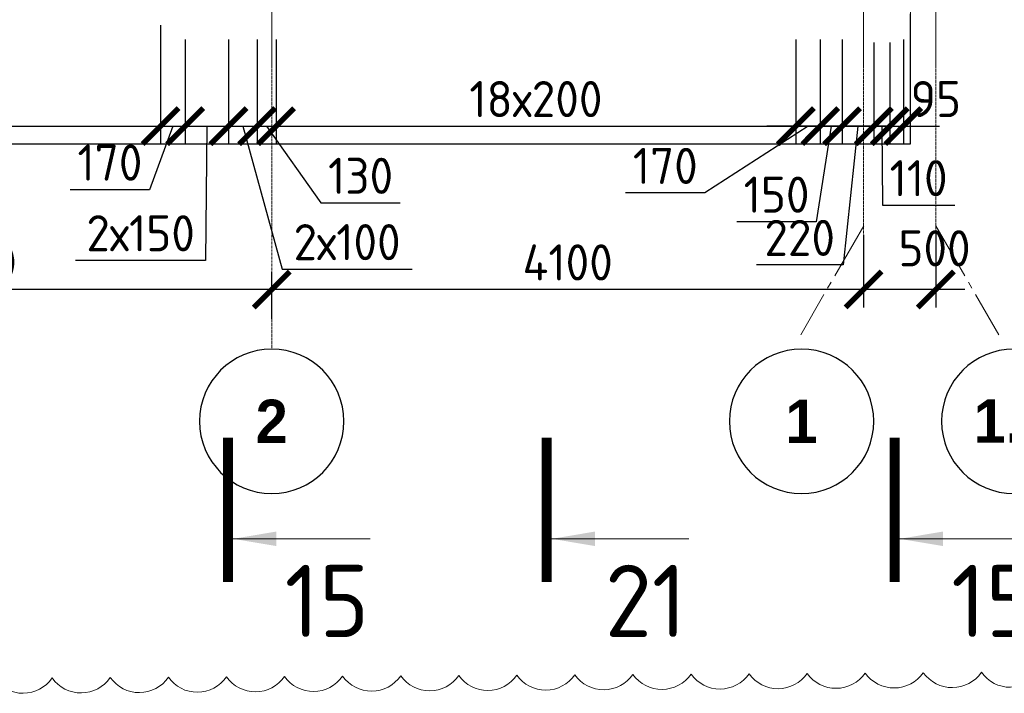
# Model space of a CAD drawing. Header units: millimetres. Extents: x 376598 to 1249954, y -318491 to -22134.
# Tile 186 of 256: x 647499 to 654319, y -123700 to -119036. Entities that reach past the tile are written whole.
import ezdxf

# ---------------------------------------------------------------- set-up
doc = ezdxf.new("R2010")
doc.units = ezdxf.units.MM
doc.linetypes.add('______5', pattern=[1100, 800, -100, 100, -100])
doc.linetypes.add('осевая', pattern=[50.8, 31.75, -6.35, 6.35, -6.35])
for name, color, linetype, lineweight in [('Standard', 7, 'Continuous', 25), ('Оси', 40, '______5', 18), ('РАЗМЕРЫ', 1, 'Continuous', 9), ('Узлы', 7, 'Continuous', 0)]:
    doc.layers.add(name, color=color, linetype=linetype, lineweight=lineweight)
doc.styles.add('Century Gothic', font='GOTHIC.TTF')
doc.styles.add('GOST-2.304_Type-B', font='GOST_Common.ttf')
doc.dimstyles.new('СПДС', dxfattribs={"dimscale": 100, "dimtxt": 2.5, "dimasz": 2.5, "dimexe": 1.25, "dimexo": 0, "dimtad": 1, "dimdec": 0, "dimtxsty": 'GOST-2.304_Type-B', "dimblk": 'ARCHTICK', "dimcen": 2.5, "dimdle": 2, "dimadec": 0, "dimazin": 2, "dimtfac": 0.75, "dimtdec": 0, "dimtmove": 1, "dimatfit": 3, "dimfxl": 1, "dimtolj": 1, "dimarcsym": 1})

# ---------------------------------------------------------------- blocks, each defined once
blk = doc.blocks.new('NSY101')
at = {"color": 0, "linetype": 'ByBlock', "lineweight": -2}
blk.add_circle((0, 0), 50, dxfattribs=at)
blk = doc.blocks.new('_ArchTick')
at = {"color": 0, "linetype": 'ByBlock', "const_width": 0.15}
blk.add_lwpolyline([(-0.5, -0.5), (0.5, 0.5)], dxfattribs=at)
blk = doc.blocks.new('*D76')
at = {"layer": 'DEFPOINTS', "color": 0, "lineweight": 0, "transparency": 16777216}
for p in [(653344.8, -120526.3), (653844.8, -120509.1), (653344.8, -120904.1)]:
    blk.add_point(p, dxfattribs=at)
at = {"layer": 'РАЗМЕРЫ', "color": 0, "lineweight": -2, "transparency": 16777216}
for p, q in [((653344.8, -120526.3), (653344.8, -121029.1)), ((653844.8, -120509.1), (653844.8, -121029.1)), ((654044.8, -120904.1), (653144.8, -120904.1))]:
    blk.add_line(p, q, dxfattribs=at)
at = {"layer": 'РАЗМЕРЫ', "color": 0, "lineweight": -2, "transparency": 16777216, "xscale": 250, "yscale": 250, "zscale": 250, "rotation": 180}
blk.add_blockref('_ArchTick', (653344.8, -120904.1), dxfattribs=at)
at = {"layer": 'РАЗМЕРЫ', "color": 0, "lineweight": -2, "transparency": 16777216, "xscale": 250, "yscale": 250, "zscale": 250}
blk.add_blockref('_ArchTick', (653844.8, -120904.1), dxfattribs=at)
at = {"layer": 'РАЗМЕРЫ', "color": 0, "lineweight": 0, "transparency": 16777216, "insert": (653835.4, -120619.1), "char_height": 250, "attachment_point": 5, "style": 'GOST-2.304_Type-B'}
blk.add_mtext('\\A1;500', dxfattribs=at)
blk = doc.blocks.new('*D77')
at = {"layer": 'DEFPOINTS', "color": 0, "lineweight": 0, "transparency": 16777216}
for p in [(653344.8, -120526.3), (649244.8, -120904.1), (649244.8, -121106.7)]:
    blk.add_point(p, dxfattribs=at)
at = {"layer": 'РАЗМЕРЫ', "color": 0, "lineweight": -2, "transparency": 16777216}
for p, q in [((653344.8, -120526.3), (653344.8, -121029.1)), ((649244.8, -121106.7), (649244.8, -120779.1)), ((653544.8, -120904.1), (649044.8, -120904.1))]:
    blk.add_line(p, q, dxfattribs=at)
at = {"layer": 'РАЗМЕРЫ', "color": 0, "lineweight": -2, "transparency": 16777216, "xscale": 250, "yscale": 250, "zscale": 250, "rotation": 180}
blk.add_blockref('_ArchTick', (649244.8, -120904.1), dxfattribs=at)
at = {"layer": 'РАЗМЕРЫ', "color": 0, "lineweight": -2, "transparency": 16777216, "xscale": 250, "yscale": 250, "zscale": 250}
blk.add_blockref('_ArchTick', (653344.8, -120904.1), dxfattribs=at)
at = {"layer": 'РАЗМЕРЫ', "color": 0, "lineweight": 0, "transparency": 16777216, "insert": (651294.8, -120716.6), "char_height": 250, "attachment_point": 5, "style": 'GOST-2.304_Type-B'}
blk.add_mtext('\\A1;4100', dxfattribs=at)
blk = doc.blocks.new('*D78')
at = {"layer": 'DEFPOINTS', "color": 0, "lineweight": 0, "transparency": 16777216}
for p in [(645044.8, -120474.6), (645044.8, -120904.1), (649244.8, -121106.7)]:
    blk.add_point(p, dxfattribs=at)
at = {"layer": 'РАЗМЕРЫ', "color": 0, "lineweight": -2, "transparency": 16777216}
for p, q in [((645044.8, -120474.6), (645044.8, -121029.1)), ((649244.8, -121106.7), (649244.8, -120779.1)), ((649444.8, -120904.1), (644844.8, -120904.1))]:
    blk.add_line(p, q, dxfattribs=at)
at = {"layer": 'РАЗМЕРЫ', "color": 0, "lineweight": -2, "transparency": 16777216, "xscale": 250, "yscale": 250, "zscale": 250, "rotation": 180}
blk.add_blockref('_ArchTick', (645044.8, -120904.1), dxfattribs=at)
at = {"layer": 'РАЗМЕРЫ', "color": 0, "lineweight": -2, "transparency": 16777216, "xscale": 250, "yscale": 250, "zscale": 250}
blk.add_blockref('_ArchTick', (649244.8, -120904.1), dxfattribs=at)
at = {"layer": 'РАЗМЕРЫ', "color": 0, "lineweight": 0, "transparency": 16777216, "insert": (647144.8, -120716.6), "char_height": 250, "attachment_point": 5, "style": 'GOST-2.304_Type-B'}
blk.add_mtext('\\A1;4200', dxfattribs=at)
blk = doc.blocks.new('*D1331')
at = {"layer": 'DEFPOINTS', "color": 0, "lineweight": 0, "transparency": 16777216}
for p in [(653195, -119173.2), (653414.6, -119193.1, -360), (653414.6, -119773.2)]:
    blk.add_point(p, dxfattribs=at)
at = {"layer": 'РАЗМЕРЫ', "color": 0, "lineweight": -2, "transparency": 16777216}
for p, q in [((653195, -119173.2), (653195, -119898.2)), ((653414.6, -119193.1), (653414.6, -119898.2)), ((652995, -119773.2), (653614.6, -119773.2)), ((653304.8, -119773.2), (653201.7, -120734.3)), ((653201.7, -120734.3), (652601.7, -120734.3))]:
    blk.add_line(p, q, dxfattribs=at)
at = {"layer": 'РАЗМЕРЫ', "color": 0, "lineweight": -2, "transparency": 16777216, "xscale": 250, "yscale": 250, "zscale": 250, "rotation": 180}
blk.add_blockref('_ArchTick', (653195, -119773.2), dxfattribs=at)
at = {"layer": 'РАЗМЕРЫ', "color": 0, "lineweight": -2, "transparency": 16777216, "xscale": 250, "yscale": 250, "zscale": 250}
blk.add_blockref('_ArchTick', (653414.6, -119773.2), dxfattribs=at)
at = {"layer": 'РАЗМЕРЫ', "color": 0, "lineweight": 0, "transparency": 16777216, "insert": (652901.7, -120546.8), "char_height": 250, "attachment_point": 5, "style": 'GOST-2.304_Type-B'}
blk.add_mtext('\\A1;220', dxfattribs=at)
blk = doc.blocks.new('*D1332')
at = {"layer": 'DEFPOINTS', "color": 0, "lineweight": 0, "transparency": 16777216}
for p in [(653414.6, -119193.1, -360), (653525.1, -119193.1, -360), (653525.1, -119773.2)]:
    blk.add_point(p, dxfattribs=at)
at = {"layer": 'РАЗМЕРЫ', "color": 0, "lineweight": -2, "transparency": 16777216}
for p, q in [((653414.6, -119193.1), (653414.6, -119898.2)), ((653525.1, -119193.1), (653525.1, -119898.2)), ((653414.6, -119773.2), (653164.6, -119773.2)), ((653414.6, -119773.2), (653525.1, -119773.2)), ((653414.6, -119773.2), (653525.1, -119773.2)), ((653469.8, -119773.2), (653475.2, -120321)), ((653525.1, -119773.2), (653775.1, -119773.2)), ((653475.2, -120321), (653975.2, -120321))]:
    blk.add_line(p, q, dxfattribs=at)
at = {"layer": 'РАЗМЕРЫ', "color": 0, "lineweight": -2, "transparency": 16777216, "xscale": 250, "yscale": 250, "zscale": 250}
blk.add_blockref('_ArchTick', (653414.6, -119773.2), dxfattribs=at)
at = {"layer": 'РАЗМЕРЫ', "color": 0, "lineweight": -2, "transparency": 16777216, "xscale": 250, "yscale": 250, "zscale": 250, "rotation": 180}
blk.add_blockref('_ArchTick', (653525.1, -119773.2), dxfattribs=at)
at = {"layer": 'РАЗМЕРЫ', "color": 0, "lineweight": 0, "transparency": 16777216, "insert": (653725.2, -120133.5), "char_height": 250, "attachment_point": 5, "style": 'GOST-2.304_Type-B'}
blk.add_mtext('\\A1;110', dxfattribs=at)
blk = doc.blocks.new('*D1339')
at = {"layer": 'DEFPOINTS', "color": 0, "lineweight": 0, "transparency": 16777216}
for p in [(653525.1, -119193.1, -360), (653619.6, -119173.9), (653619.6, -119773.2)]:
    blk.add_point(p, dxfattribs=at)
at = {"layer": 'РАЗМЕРЫ', "color": 0, "lineweight": -2, "transparency": 16777216}
for p, q in [((653525.1, -119193.1), (653525.1, -119898.2)), ((653619.6, -119173.9), (653619.6, -119898.2)), ((653525.1, -119773.2), (653275.1, -119773.2)), ((653525.1, -119773.2), (653619.6, -119773.2)), ((653619.6, -119773.2), (653869.6, -119773.2))]:
    blk.add_line(p, q, dxfattribs=at)
at = {"layer": 'РАЗМЕРЫ', "color": 0, "lineweight": -2, "transparency": 16777216, "xscale": 250, "yscale": 250, "zscale": 250}
blk.add_blockref('_ArchTick', (653525.1, -119773.2), dxfattribs=at)
at = {"layer": 'РАЗМЕРЫ', "color": 0, "lineweight": -2, "transparency": 16777216, "xscale": 250, "yscale": 250, "zscale": 250, "rotation": 180}
blk.add_blockref('_ArchTick', (653619.6, -119773.2), dxfattribs=at)
at = {"layer": 'РАЗМЕРЫ', "color": 0, "lineweight": 0, "transparency": 16777216, "insert": (653844.8, -119585.7), "char_height": 250, "attachment_point": 5, "style": 'GOST-2.304_Type-B'}
blk.add_mtext('\\A1;95', dxfattribs=at)
blk = doc.blocks.new('*D1324')
at = {"layer": 'DEFPOINTS', "color": 0, "lineweight": 0, "transparency": 16777216}
for p in [(644875.2, -119075, -720), (648475.2, -119075, -720), (648475.2, -119773.2)]:
    blk.add_point(p, dxfattribs=at)
at = {"layer": 'РАЗМЕРЫ', "color": 0, "lineweight": -2, "transparency": 16777216}
for p, q in [((644875.2, -119075), (644875.2, -119898.2)), ((648475.2, -119075), (648475.2, -119898.2)), ((644675.2, -119773.2), (648675.2, -119773.2))]:
    blk.add_line(p, q, dxfattribs=at)
at = {"layer": 'РАЗМЕРЫ', "color": 0, "lineweight": -2, "transparency": 16777216, "xscale": 250, "yscale": 250, "zscale": 250, "rotation": 180}
blk.add_blockref('_ArchTick', (644875.2, -119773.2), dxfattribs=at)
at = {"layer": 'РАЗМЕРЫ', "color": 0, "lineweight": -2, "transparency": 16777216, "xscale": 250, "yscale": 250, "zscale": 250}
blk.add_blockref('_ArchTick', (648475.2, -119773.2), dxfattribs=at)
at = {"layer": 'РАЗМЕРЫ', "color": 0, "lineweight": 0, "transparency": 16777216, "insert": (646675.2, -119585.7), "char_height": 250, "attachment_point": 5, "style": 'GOST-2.304_Type-B'}
blk.add_mtext('\\A1;18х200', dxfattribs=at)
blk = doc.blocks.new('*D1359')
at = {"layer": 'DEFPOINTS', "color": 0, "lineweight": 0, "transparency": 16777216}
for p in [(648475.2, -119173.2, -720), (648644.7, -119173.4), (648644.7, -119773.2)]:
    blk.add_point(p, dxfattribs=at)
at = {"layer": 'РАЗМЕРЫ', "color": 0, "lineweight": -2, "transparency": 16777216}
for p, q in [((648475.2, -119173.2), (648475.2, -119898.2)), ((648644.7, -119173.4), (648644.7, -119898.2)), ((648275.2, -119773.2), (648844.7, -119773.2)), ((648559.9, -119773.2), (648399.3, -120213.1)), ((648399.3, -120213.1), (647849.3, -120213.1))]:
    blk.add_line(p, q, dxfattribs=at)
at = {"layer": 'РАЗМЕРЫ', "color": 0, "lineweight": -2, "transparency": 16777216, "xscale": 250, "yscale": 250, "zscale": 250, "rotation": 180}
blk.add_blockref('_ArchTick', (648475.2, -119773.2), dxfattribs=at)
at = {"layer": 'РАЗМЕРЫ', "color": 0, "lineweight": -2, "transparency": 16777216, "xscale": 250, "yscale": 250, "zscale": 250}
blk.add_blockref('_ArchTick', (648644.7, -119773.2), dxfattribs=at)
at = {"layer": 'РАЗМЕРЫ', "color": 0, "lineweight": 0, "transparency": 16777216, "insert": (648124.3, -120025.6), "char_height": 250, "attachment_point": 5, "style": 'GOST-2.304_Type-B'}
blk.add_mtext('\\A1;170', dxfattribs=at)
blk = doc.blocks.new('*D1360')
at = {"layer": 'DEFPOINTS', "color": 0, "lineweight": 0, "transparency": 16777216}
for p in [(649144.7, -119173.4), (649274.9, -119173.4, -720), (649274.9, -119773.2)]:
    blk.add_point(p, dxfattribs=at)
at = {"layer": 'РАЗМЕРЫ', "color": 0, "lineweight": -2, "transparency": 16777216}
for p, q in [((649144.7, -119173.4), (649144.7, -119898.2)), ((649274.9, -119173.4), (649274.9, -119898.2)), ((648944.7, -119773.2), (649474.9, -119773.2)), ((649209.8, -119773.2), (649585.6, -120304.5)), ((649585.6, -120304.5), (650135.6, -120304.5))]:
    blk.add_line(p, q, dxfattribs=at)
at = {"layer": 'РАЗМЕРЫ', "color": 0, "lineweight": -2, "transparency": 16777216, "xscale": 250, "yscale": 250, "zscale": 250, "rotation": 180}
blk.add_blockref('_ArchTick', (649144.7, -119773.2), dxfattribs=at)
at = {"layer": 'РАЗМЕРЫ', "color": 0, "lineweight": -2, "transparency": 16777216, "xscale": 250, "yscale": 250, "zscale": 250}
blk.add_blockref('_ArchTick', (649274.9, -119773.2), dxfattribs=at)
at = {"layer": 'РАЗМЕРЫ', "color": 0, "lineweight": 0, "transparency": 16777216, "insert": (649860.6, -120117), "char_height": 250, "attachment_point": 5, "style": 'GOST-2.304_Type-B'}
blk.add_mtext('\\A1;130', dxfattribs=at)
blk = doc.blocks.new('*D1361')
at = {"layer": 'DEFPOINTS', "color": 0, "lineweight": 0, "transparency": 16777216}
for p in [(649274.9, -119173.4, -720), (652874.7, -119173.7, -720), (652874.7, -119773.2)]:
    blk.add_point(p, dxfattribs=at)
at = {"layer": 'РАЗМЕРЫ', "color": 0, "lineweight": -2, "transparency": 16777216}
for p, q in [((649274.9, -119173.4), (649274.9, -119898.2)), ((652874.7, -119173.7), (652874.7, -119898.2)), ((649074.9, -119773.2), (653074.7, -119773.2))]:
    blk.add_line(p, q, dxfattribs=at)
at = {"layer": 'РАЗМЕРЫ', "color": 0, "lineweight": -2, "transparency": 16777216, "xscale": 250, "yscale": 250, "zscale": 250, "rotation": 180}
blk.add_blockref('_ArchTick', (649274.9, -119773.2), dxfattribs=at)
at = {"layer": 'РАЗМЕРЫ', "color": 0, "lineweight": -2, "transparency": 16777216, "xscale": 250, "yscale": 250, "zscale": 250}
blk.add_blockref('_ArchTick', (652874.7, -119773.2), dxfattribs=at)
at = {"layer": 'РАЗМЕРЫ', "color": 0, "lineweight": 0, "transparency": 16777216, "insert": (651074.8, -119585.7), "char_height": 250, "attachment_point": 5, "style": 'GOST-2.304_Type-B'}
blk.add_mtext('\\A1;18х200', dxfattribs=at)
blk = doc.blocks.new('*D1362')
at = {"layer": 'DEFPOINTS', "color": 0, "lineweight": 0, "transparency": 16777216}
for p in [(653044.7, -119173.4), (653195, -119173.2), (653044.7, -119773.2)]:
    blk.add_point(p, dxfattribs=at)
at = {"layer": 'РАЗМЕРЫ', "color": 0, "lineweight": -2, "transparency": 16777216}
for p, q in [((653044.7, -119173.4), (653044.7, -119898.2)), ((653195, -119173.2), (653195, -119898.2)), ((653395, -119773.2), (652844.7, -119773.2)), ((653119.8, -119773.2), (653016.7, -120435)), ((653016.7, -120435), (652466.7, -120435))]:
    blk.add_line(p, q, dxfattribs=at)
at = {"layer": 'РАЗМЕРЫ', "color": 0, "lineweight": -2, "transparency": 16777216, "xscale": 250, "yscale": 250, "zscale": 250, "rotation": 180}
blk.add_blockref('_ArchTick', (653044.7, -119773.2), dxfattribs=at)
at = {"layer": 'РАЗМЕРЫ', "color": 0, "lineweight": -2, "transparency": 16777216, "xscale": 250, "yscale": 250, "zscale": 250}
blk.add_blockref('_ArchTick', (653195, -119773.2), dxfattribs=at)
at = {"layer": 'РАЗМЕРЫ', "color": 0, "lineweight": 0, "transparency": 16777216, "insert": (652741.7, -120247.5), "char_height": 250, "attachment_point": 5, "style": 'GOST-2.304_Type-B'}
blk.add_mtext('\\A1;150', dxfattribs=at)
blk = doc.blocks.new('*D1363')
at = {"layer": 'DEFPOINTS', "color": 0, "lineweight": 0, "transparency": 16777216}
for p in [(653044.7, -119173.4), (652874.7, -119474.3), (652874.7, -119773.2)]:
    blk.add_point(p, dxfattribs=at)
at = {"layer": 'РАЗМЕРЫ', "color": 0, "lineweight": -2, "transparency": 16777216}
for p, q in [((653044.7, -119173.4), (653044.7, -119898.2)), ((652874.7, -119474.3), (652874.7, -119898.2)), ((652959.7, -119773.2), (652245.8, -120235.9)), ((653244.7, -119773.2), (652674.7, -119773.2)), ((652245.8, -120235.9), (651695.8, -120235.9))]:
    blk.add_line(p, q, dxfattribs=at)
at = {"layer": 'РАЗМЕРЫ', "color": 0, "lineweight": -2, "transparency": 16777216, "xscale": 250, "yscale": 250, "zscale": 250, "rotation": 180}
blk.add_blockref('_ArchTick', (652874.7, -119773.2), dxfattribs=at)
at = {"layer": 'РАЗМЕРЫ', "color": 0, "lineweight": -2, "transparency": 16777216, "xscale": 250, "yscale": 250, "zscale": 250}
blk.add_blockref('_ArchTick', (653044.7, -119773.2), dxfattribs=at)
at = {"layer": 'РАЗМЕРЫ', "color": 0, "lineweight": 0, "transparency": 16777216, "insert": (651970.8, -120048.4), "char_height": 250, "attachment_point": 5, "style": 'GOST-2.304_Type-B'}
blk.add_mtext('\\A1;170', dxfattribs=at)
blk = doc.blocks.new('*D1364')
at = {"layer": 'DEFPOINTS', "color": 0, "lineweight": 0, "transparency": 16777216}
for p in [(648644.7, -119173.4), (648945, -119173.2), (648945, -119773.2)]:
    blk.add_point(p, dxfattribs=at)
at = {"layer": 'РАЗМЕРЫ', "color": 0, "lineweight": -2, "transparency": 16777216}
for p, q in [((648644.7, -119173.4), (648644.7, -119898.2)), ((648945, -119173.2), (648945, -119898.2)), ((648444.7, -119773.2), (649145, -119773.2)), ((648794.8, -119773.2), (648786.9, -120702.3)), ((648786.9, -120702.3), (647886.9, -120702.3))]:
    blk.add_line(p, q, dxfattribs=at)
at = {"layer": 'РАЗМЕРЫ', "color": 0, "lineweight": -2, "transparency": 16777216, "xscale": 250, "yscale": 250, "zscale": 250, "rotation": 180}
blk.add_blockref('_ArchTick', (648644.7, -119773.2), dxfattribs=at)
at = {"layer": 'РАЗМЕРЫ', "color": 0, "lineweight": -2, "transparency": 16777216, "xscale": 250, "yscale": 250, "zscale": 250}
blk.add_blockref('_ArchTick', (648945, -119773.2), dxfattribs=at)
at = {"layer": 'РАЗМЕРЫ', "color": 0, "lineweight": 0, "transparency": 16777216, "insert": (648336.9, -120514.8), "char_height": 250, "attachment_point": 5, "style": 'GOST-2.304_Type-B'}
blk.add_mtext('\\A1;2х150', dxfattribs=at)
blk = doc.blocks.new('*D1325')
at = {"layer": 'DEFPOINTS', "color": 0, "lineweight": 0, "transparency": 16777216}
for p in [(648945, -119173.2), (649144.7, -119638.2), (649144.7, -119773.2)]:
    blk.add_point(p, dxfattribs=at)
at = {"layer": 'РАЗМЕРЫ', "color": 0, "lineweight": -2, "transparency": 16777216}
for p, q in [((648945, -119173.2), (648945, -119898.2)), ((649144.7, -119638.2), (649144.7, -119898.2)), ((648745, -119773.2), (649344.7, -119773.2)), ((649044.8, -119773.2), (649316.8, -120763.7)), ((649316.8, -120763.7), (650216.8, -120763.7))]:
    blk.add_line(p, q, dxfattribs=at)
at = {"layer": 'РАЗМЕРЫ', "color": 0, "lineweight": -2, "transparency": 16777216, "xscale": 250, "yscale": 250, "zscale": 250, "rotation": 180}
blk.add_blockref('_ArchTick', (648945, -119773.2), dxfattribs=at)
at = {"layer": 'РАЗМЕРЫ', "color": 0, "lineweight": -2, "transparency": 16777216, "xscale": 250, "yscale": 250, "zscale": 250}
blk.add_blockref('_ArchTick', (649144.7, -119773.2), dxfattribs=at)
at = {"layer": 'РАЗМЕРЫ', "color": 0, "lineweight": 0, "transparency": 16777216, "insert": (649766.8, -120576.2), "char_height": 250, "attachment_point": 5, "style": 'GOST-2.304_Type-B'}
blk.add_mtext('\\A1;2х100', dxfattribs=at)

msp = doc.modelspace()

# ---------------------------------------------------------------- linework, layer by layer
at = {"layer": 'Standard', "color": 7, "linetype": 'Continuous', "lineweight": 25, "transparency": 33554687}
for p, q in [((653669.7, -119894.8), (653669.7, -118994.8)), ((605994.8, -119894.8), (653669.7, -119894.8))]:
    msp.add_line(p, q, dxfattribs=at)
at = {"layer": 'Оси', "color": 16, "linetype": 'осевая', "lineweight": 0, "ltscale": 0.5, "transparency": 33554687}
for p, q in [((649244.8, -114733.3), (649244.8, -121316.8)), ((653344.8, -114733.3), (653344.8, -120561.3)), ((653844.8, -114733.3), (653844.8, -120561.3))]:
    msp.add_line(p, q, dxfattribs=at)
at = {"layer": 'Оси', "color": 16, "linetype": '______5', "lineweight": 0, "ltscale": 0.5, "transparency": 33554687}
for p, q in [((653344.9, -120462.6), (652908.8, -121218.1)), ((653844.9, -120462.6), (654281.1, -121218.1))]:
    msp.add_line(p, q, dxfattribs=at)
at = {"layer": 'РАЗМЕРЫ', "color": 4, "lineweight": 0}
msp.add_line((653669.7, -115720.7), (653669.7, -119146.7), dxfattribs=at)
at = {"layer": 'РАЗМЕРЫ', "color": 240, "lineweight": 0, "true_color": 0xed1f24}
msp.add_lwpolyline([(647322.4, -123596.4, 0.520567), (647724.6, -123593.9, 0.520567), (648126.9, -123591.5, 0.520567), (648529.1, -123589, 0.520567), (648931.3, -123586.6, 0.520567), (649333.5, -123584.1, 0.520567), (649735.8, -123581.7, 0.520567), (650138, -123579.2, 0.520567), (650540.2, -123576.7, 0.520567), (650942.4, -123574.3, 0.520567), (651344.6, -123571.8, 0.520567), (651746.9, -123569.4, 0.520567), (652149.1, -123566.9, 0.520567), (652551.3, -123564.5, 0.520567), (652953.5, -123562, 0.520567), (653355.7, -123559.5, 0.520567), (653758, -123557.1, 0.520567), (654160.2, -123554.6, 0.520567), (654562.4, -123552.2, 0.520567)], format="xyb", dxfattribs=at)
at = {"layer": 'Узлы', "color": 1, "linetype": 'Continuous', "lineweight": 0}
for p, q in [((648977.4, -122630.3, -320), (649927.4, -122630.3, -320)), ((651184.7, -122630.3, -320), (652134.7, -122630.3, -320)), ((653594.6, -122630.3, -320), (654544.6, -122630.3, -320))]:
    msp.add_line(p, q, dxfattribs=at)
at = {"layer": 'Узлы', "color": 1, "linetype": 'Continuous', "lineweight": 0, "const_width": 70, "elevation": -320}
for points in [[(648942.4, -122930.3), (648942.4, -121930.3)], [(651149.7, -122930.3), (651149.7, -121930.3)], [(653559.6, -122930.3), (653559.6, -121930.3)]]:
    msp.add_lwpolyline(points, dxfattribs=at)
at = {"layer": 'Узлы', "color": 1, "linetype": 'Continuous', "lineweight": 0}
for points in [[(648977.4, -122630.3, -320), (649277.8, -122680.6, -320), (649277.8, -122580, -320)], [(651184.7, -122630.3, -320), (651485.1, -122680.6, -320), (651485.1, -122580, -320)], [(653594.6, -122630.3, -320), (653895.1, -122680.6, -320), (653895.1, -122580, -320)]]:
    msp.add_solid(points, dxfattribs=at)

# ---------------------------------------------------------------- block references
at = {"layer": 'Оси', "color": 16, "linetype": 'Continuous', "lineweight": 25, "transparency": 33554687, "xscale": -9.999999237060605, "yscale": 9.999999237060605, "zscale": 9.999999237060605}
for p in [(649244.8, -121816.8), (652914.8, -121816.8), (654384.8, -121816.8)]:
    msp.add_blockref('NSY101', p, dxfattribs=at)

# ---------------------------------------------------------------- texts
at = {"layer": 'Оси', "color": 16, "linetype": 'Continuous', "lineweight": 25, "transparency": 33554687, "char_height": 300, "attachment_point": 5, "style": 'Century Gothic'}
for s, insert, width in [('\\A1;{\\fCentury Gothic|i0|b1;\\H300.000000;\\W1.000000;\\C16;2}\\P', (649244.8, -121816.8), 385), ('\\A1;{\\fCentury Gothic|i0|b1;\\H300.000000;\\W1.000000;\\C16;1.9}\\P', (654384.8, -121816.8), 735), ('\\A1;{\\fCentury Gothic|i0|b1;\\H300.000000;\\W1.000000;\\C16;1}\\P', (652914.8, -121816.8), 385)]:
    msp.add_mtext(s, dxfattribs=dict(at, insert=insert, width=width))
at = {"layer": 'Узлы', "color": 1, "linetype": 'Continuous', "lineweight": 0, "char_height": 500, "attachment_point": 5, "style": 'GOST-2.304_Type-B'}
for s, insert in [('15', (649627.4, -123060.3, -320)), ('21', (651834.7, -123060.3, -320)), ('15', (654244.6, -123060.3, -320))]:
    msp.add_mtext_dynamic_manual_height_columns(s, width=723.88, gutter_width=25, heights=[0], dxfattribs=dict(at, insert=insert))

# ---------------------------------------------------------------- dimensions: what is measured, and where the dimension line sits
at = {"layer": 'РАЗМЕРЫ', "color": 1, "lineweight": 0}
for base, p1, p2, picture, middle in [((648475.2, -119773.2), (644875.2, -119075, -720), (648475.2, -119075, -720), '*D1324', (646675.2, -119585.7)), ((652874.7, -119773.2), (649274.9, -119173.4, -720), (652874.7, -119173.7, -720), '*D1361', (651074.8, -119585.7))]:
    dim = msp.add_linear_dim(base=base, p1=p1, p2=p2, angle=180, text='18х200', dimstyle='СПДС', dxfattribs=at)
    dim.commit()
    dim.dimension.update_dxf_attribs({"geometry": picture, "text_midpoint": middle})
for base, p1, p2, picture, middle in [((648644.7267, -119773.2143), (648475.1701, -119173.1948, -720), (648644.7267, -119173.4393), '*D1359', (648336.8202, -120213.1434)), ((649274.9, -119773.2), (649144.7, -119173.4), (649274.9, -119173.4, -720), '*D1360', (649648.1, -120304.5)), ((652874.7, -119773.2), (653044.7, -119173.4), (652874.7, -119474.3), '*D1363', (652183.3, -120235.9)), ((653044.7, -119773.2), (653195, -119173.2), (653044.7, -119173.4), '*D1362', (652954.2, -120435)), ((653414.6, -119773.2), (653195, -119173.2), (653414.6, -119193.1, -360), '*D1331', (653139.2, -120734.3)), ((653525.0662, -119773.2143), (653414.58, -119193.0934, -360), (653525.0662, -119193.0934, -360), '*D1332', (653537.6751, -120321.0068)), ((653619.5778, -119773.2143), (653525.0662, -119193.0934, -360), (653619.5778, -119173.9307), '*D1339', (653844.8231, -119773.2143)), ((653344.8, -120904.1), (653844.8, -120509.1), (653344.8, -120526.3), '*D76', (653835.4, -120806.6))]:
    dim = msp.add_linear_dim(base=base, p1=p1, p2=p2, angle=180, dimstyle='СПДС', dxfattribs=at)
    dim.commit()
    dim.dimension.update_dxf_attribs({"geometry": picture, "text_midpoint": middle, "dimtype": 160})
for base, p1, p2, text, picture, middle in [((648945, -119773.2), (648644.7, -119173.4), (648945, -119173.2), '2х150', '*D1364', (648724.4, -120702.3)), ((649144.7, -119773.2), (648945, -119173.2), (649144.7, -119638.2), '2х100', '*D1325', (649379.3, -120763.7))]:
    dim = msp.add_linear_dim(base=base, p1=p1, p2=p2, angle=180, text=text, dimstyle='СПДС', dxfattribs=at)
    dim.commit()
    dim.dimension.update_dxf_attribs({"geometry": picture, "text_midpoint": middle, "dimtype": 160})
for base, p1, p2, picture, middle in [((645044.8, -120904.1), (649244.8, -121106.7), (645044.8, -120474.6), '*D78', (647144.8, -120716.6)), ((649244.8, -120904.1), (653344.8, -120526.3), (649244.8, -121106.7), '*D77', (651294.8, -120716.6))]:
    dim = msp.add_linear_dim(base=base, p1=p1, p2=p2, angle=180, dimstyle='СПДС', dxfattribs=at)
    dim.commit()
    dim.dimension.update_dxf_attribs({"geometry": picture, "text_midpoint": middle})

doc.saveas('drawing.dxf')
